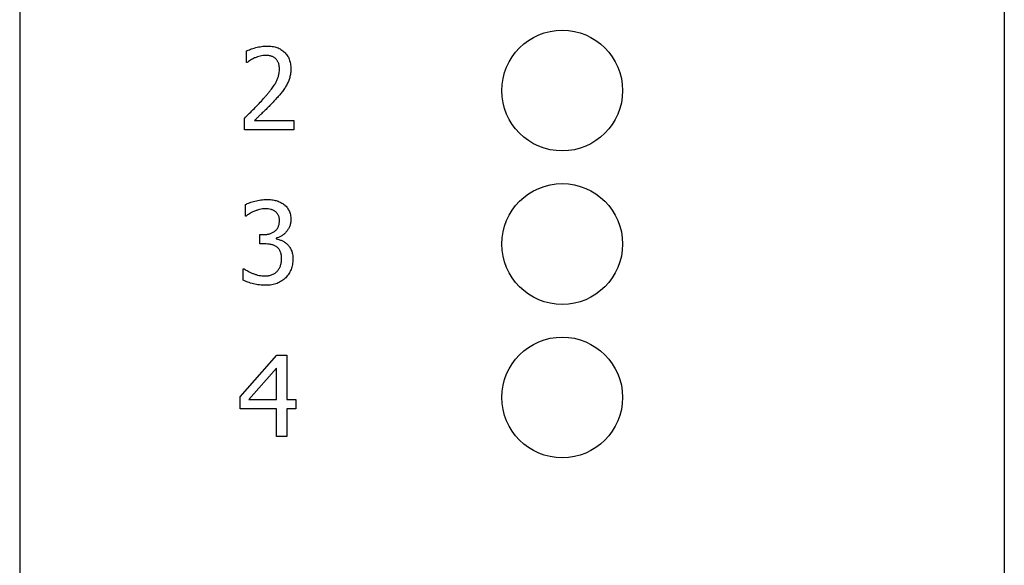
# Model space of a CAD drawing. Header units: millimetres. Extents: x -18 to 13, y -393 to -131.
# Tile 4 of 6: x -18 to 13, y -195 to -178. Entities that reach past the tile are written whole.
import ezdxf

# ---------------------------------------------------------------- set-up
doc = ezdxf.new("R2010")
doc.units = ezdxf.units.MM

msp = doc.modelspace()

# ---------------------------------------------------------------- linework, layer by layer
at = {"color": 7, "linetype": 'Continuous', "lineweight": 25}
for p, q in [((-17.508, -131.025), (-17.508, -393.075)), ((12.672, -146.875), (12.672, -377.225)), ((-10.558, -179.668), (-10.558, -179.313)), ((-10.54, -179.668), (-10.558, -179.668)), ((-10.621, -181.725), (-10.621, -181.377)), ((-10.309, -181.44), (-9.102, -181.44)), ((-9.102, -181.44), (-9.102, -181.725)), ((-9.102, -181.725), (-10.621, -181.725)), ((-10.59, -184.368), (-10.59, -184.015)), ((-10.57, -184.368), (-10.59, -184.368)), ((-10.147, -184.938), (-10.039, -184.938)), ((-10.147, -185.222), (-10.147, -184.938)), ((-10.005, -185.222), (-10.147, -185.222)), ((-9.644, -185.043), (-9.644, -185.067)), ((-10.653, -185.982), (-10.63, -185.982)), ((-10.653, -186.335), (-10.653, -185.982)), ((-10.748, -189.903), (-9.627, -188.625)), ((-9.627, -188.625), (-9.324, -188.625)), ((-9.324, -188.625), (-9.324, -189.986)), ((-9.64, -189.023), (-10.485, -189.986)), ((-9.64, -189.986), (-9.64, -189.023)), ((-10.748, -190.271), (-10.748, -189.903)), ((-10.485, -189.986), (-9.64, -189.986)), ((-9.324, -189.986), (-9.039, -189.986)), ((-9.039, -189.986), (-9.039, -190.271)), ((-9.64, -190.271), (-10.748, -190.271)), ((-9.64, -191.125), (-9.64, -190.271)), ((-9.324, -190.271), (-9.324, -191.125)), ((-9.039, -190.271), (-9.324, -190.271)), ((-9.324, -191.125), (-9.64, -191.125))]:
    msp.add_line(p, q, dxfattribs=at)
for centre in [(-0.878, -180.525), (-0.878, -185.225), (-0.878, -189.925)]:
    msp.add_circle(centre, 1.85, dxfattribs=at)
for points, knots in [([(-10.558, -179.313), (-10.539, -179.304), (-10.499, -179.285), (-10.433, -179.259), (-10.357, -179.234), (-10.273, -179.21), (-10.185, -179.189), (-10.098, -179.173), (-10.012, -179.163), (-9.956, -179.162), (-9.929, -179.162)], [0, 0, 0, 0, 0.095034, 0.203344, 0.326385, 0.463697, 0.605712, 0.741255, 0.873256, 1, 1, 1, 1]), ([(-9.929, -179.162), (-9.901, -179.162), (-9.846, -179.163), (-9.767, -179.173), (-9.693, -179.186), (-9.623, -179.207), (-9.558, -179.233), (-9.498, -179.265), (-9.442, -179.304), (-9.391, -179.347), (-9.345, -179.396), (-9.305, -179.449), (-9.272, -179.507), (-9.244, -179.568), (-9.223, -179.634), (-9.209, -179.704), (-9.199, -179.778), (-9.198, -179.829), (-9.197, -179.854)], [0, 0, 0, 0, 0.073304, 0.142667, 0.208893, 0.272128, 0.333385, 0.393307, 0.452224, 0.510948, 0.569532, 0.627445, 0.685138, 0.744116, 0.804295, 0.866783, 0.931894, 1, 1, 1, 1]), ([(-10.306, -179.527), (-10.328, -179.537), (-10.374, -179.558), (-10.436, -179.596), (-10.492, -179.633), (-10.525, -179.657), (-10.54, -179.668)], [0, 0, 0, 0, 0.27195, 0.544545, 0.79824, 1, 1, 1, 1]), ([(-9.961, -179.447), (-9.99, -179.448), (-10.048, -179.45), (-10.136, -179.469), (-10.222, -179.495), (-10.278, -179.516), (-10.306, -179.527)], [0, 0, 0, 0, 0.243293, 0.494904, 0.749842, 1, 1, 1, 1]), ([(-9.664, -179.548), (-9.674, -179.54), (-9.693, -179.524), (-9.726, -179.503), (-9.76, -179.485), (-9.796, -179.471), (-9.835, -179.46), (-9.875, -179.452), (-9.917, -179.447), (-9.946, -179.447), (-9.961, -179.447)], [0, 0, 0, 0, 0.118422, 0.237692, 0.357639, 0.478698, 0.603602, 0.730851, 0.862756, 1, 1, 1, 1]), ([(-9.545, -179.865), (-9.546, -179.848), (-9.546, -179.815), (-9.553, -179.767), (-9.562, -179.722), (-9.576, -179.681), (-9.593, -179.642), (-9.614, -179.608), (-9.637, -179.576), (-9.655, -179.557), (-9.664, -179.548)], [0, 0, 0, 0, 0.146469, 0.283942, 0.416334, 0.542151, 0.662337, 0.77761, 0.890439, 1, 1, 1, 1]), ([(-10.03, -180.768), (-10.007, -180.742), (-9.964, -180.692), (-9.902, -180.619), (-9.846, -180.55), (-9.795, -180.484), (-9.75, -180.423), (-9.71, -180.365), (-9.676, -180.312), (-9.639, -180.246), (-9.601, -180.165), (-9.569, -180.067), (-9.549, -179.967), (-9.547, -179.899), (-9.545, -179.865)], [0, 0, 0, 0, 0.0976, 0.189318, 0.274461, 0.35313, 0.426045, 0.492497, 0.553334, 0.607616, 0.708898, 0.806581, 0.903601, 1, 1, 1, 1]), ([(-9.197, -179.854), (-9.198, -179.879), (-9.198, -179.926), (-9.205, -179.995), (-9.216, -180.062), (-9.23, -180.126), (-9.25, -180.187), (-9.271, -180.246), (-9.296, -180.303), (-9.315, -180.339), (-9.325, -180.357)], [0, 0, 0, 0, 0.137687, 0.270234, 0.398249, 0.523104, 0.645365, 0.765855, 0.883207, 1, 1, 1, 1]), ([(-9.325, -180.357), (-9.347, -180.394), (-9.392, -180.47), (-9.473, -180.577), (-9.561, -180.684), (-9.624, -180.753), (-9.655, -180.788)], [0, 0, 0, 0, 0.236396, 0.484785, 0.741108, 1, 1, 1, 1]), ([(-10.621, -181.377), (-10.568, -181.325), (-10.465, -181.224), (-10.314, -181.073), (-10.168, -180.923), (-10.076, -180.82), (-10.03, -180.768)], [0, 0, 0, 0, 0.26186, 0.510946, 0.754309, 1, 1, 1, 1]), ([(-9.655, -180.788), (-9.682, -180.817), (-9.736, -180.877), (-9.821, -180.965), (-9.91, -181.055), (-10.002, -181.145), (-10.091, -181.231), (-10.172, -181.309), (-10.244, -181.378), (-10.288, -181.421), (-10.309, -181.44)], [0, 0, 0, 0, 0.128011, 0.261244, 0.398229, 0.540136, 0.677137, 0.799762, 0.907253, 1, 1, 1, 1]), ([(-10.59, -184.015), (-10.57, -184.006), (-10.529, -183.985), (-10.46, -183.958), (-10.381, -183.933), (-10.295, -183.908), (-10.205, -183.888), (-10.115, -183.873), (-10.027, -183.863), (-9.969, -183.862), (-9.941, -183.862)], [0, 0, 0, 0, 0.097396, 0.207376, 0.330452, 0.466479, 0.606768, 0.74175, 0.872644, 1, 1, 1, 1]), ([(-9.941, -183.862), (-9.914, -183.862), (-9.861, -183.862), (-9.785, -183.87), (-9.713, -183.88), (-9.647, -183.895), (-9.585, -183.915), (-9.527, -183.941), (-9.471, -183.969), (-9.437, -183.993), (-9.419, -184.005)], [0, 0, 0, 0, 0.148245, 0.287137, 0.417845, 0.540507, 0.657534, 0.772997, 0.885905, 1, 1, 1, 1]), ([(-9.419, -184.005), (-9.402, -184.019), (-9.367, -184.046), (-9.322, -184.094), (-9.283, -184.146), (-9.252, -184.202), (-9.227, -184.263), (-9.21, -184.329), (-9.199, -184.4), (-9.198, -184.449), (-9.197, -184.474)], [0, 0, 0, 0, 0.124922, 0.244807, 0.363903, 0.482426, 0.60287, 0.729099, 0.860602, 1, 1, 1, 1]), ([(-10.327, -184.227), (-10.352, -184.238), (-10.399, -184.259), (-10.463, -184.297), (-10.519, -184.333), (-10.554, -184.357), (-10.57, -184.368)], [0, 0, 0, 0, 0.291504, 0.552731, 0.789034, 1, 1, 1, 1]), ([(-9.974, -184.147), (-10.004, -184.148), (-10.064, -184.149), (-10.153, -184.168), (-10.241, -184.193), (-10.298, -184.215), (-10.327, -184.227)], [0, 0, 0, 0, 0.246164, 0.494838, 0.746576, 1, 1, 1, 1]), ([(-9.674, -184.226), (-9.684, -184.219), (-9.706, -184.205), (-9.74, -184.188), (-9.775, -184.173), (-9.826, -184.16), (-9.892, -184.149), (-9.946, -184.147), (-9.974, -184.147)], [0, 0, 0, 0, 0.121239, 0.242447, 0.362014, 0.484029, 0.73643, 1, 1, 1, 1]), ([(-9.545, -184.505), (-9.546, -184.489), (-9.547, -184.459), (-9.553, -184.415), (-9.564, -184.375), (-9.581, -184.338), (-9.6, -184.305), (-9.622, -184.275), (-9.646, -184.248), (-9.665, -184.233), (-9.674, -184.226)], [0, 0, 0, 0, 0.147599, 0.284081, 0.416216, 0.541304, 0.661585, 0.77795, 0.88994, 1, 1, 1, 1]), ([(-10.039, -184.938), (-10.021, -184.937), (-9.986, -184.937), (-9.935, -184.931), (-9.886, -184.923), (-9.841, -184.91), (-9.797, -184.896), (-9.756, -184.876), (-9.717, -184.854), (-9.682, -184.828), (-9.65, -184.799), (-9.622, -184.766), (-9.598, -184.73), (-9.579, -184.691), (-9.564, -184.649), (-9.553, -184.604), (-9.546, -184.555), (-9.546, -184.522), (-9.545, -184.505)], [0, 0, 0, 0, 0.071843, 0.141384, 0.207523, 0.270917, 0.332958, 0.393939, 0.453243, 0.512692, 0.571065, 0.628621, 0.686162, 0.74415, 0.803462, 0.865716, 0.930793, 1, 1, 1, 1]), ([(-9.197, -184.474), (-9.198, -184.491), (-9.198, -184.525), (-9.205, -184.575), (-9.214, -184.624), (-9.23, -184.671), (-9.248, -184.717), (-9.271, -184.76), (-9.298, -184.802), (-9.328, -184.843), (-9.362, -184.88), (-9.397, -184.915), (-9.434, -184.945), (-9.473, -184.972), (-9.513, -184.996), (-9.556, -185.015), (-9.599, -185.032), (-9.629, -185.04), (-9.644, -185.043)], [0, 0, 0, 0, 0.065949, 0.131106, 0.194485, 0.257009, 0.319843, 0.382764, 0.446576, 0.511717, 0.576811, 0.640003, 0.701664, 0.761778, 0.821119, 0.880646, 0.9402, 1, 1, 1, 1]), ([(-9.631, -185.312), (-9.643, -185.304), (-9.667, -185.288), (-9.707, -185.268), (-9.751, -185.253), (-9.814, -185.237), (-9.899, -185.225), (-9.969, -185.223), (-10.005, -185.222)], [0, 0, 0, 0, 0.110999, 0.224251, 0.341194, 0.464034, 0.72368, 1, 1, 1, 1]), ([(-9.644, -185.067), (-9.617, -185.074), (-9.559, -185.087), (-9.488, -185.112), (-9.431, -185.139), (-9.388, -185.165), (-9.347, -185.195), (-9.322, -185.217), (-9.309, -185.229)], [0, 0, 0, 0, 0.222917, 0.468898, 0.597745, 0.728652, 0.861682, 1, 1, 1, 1]), ([(-9.309, -185.229), (-9.296, -185.241), (-9.271, -185.267), (-9.237, -185.311), (-9.207, -185.361), (-9.181, -185.415), (-9.159, -185.476), (-9.145, -185.542), (-9.135, -185.615), (-9.134, -185.665), (-9.134, -185.692)], [0, 0, 0, 0, 0.10444, 0.213239, 0.325689, 0.444297, 0.569036, 0.702423, 0.84544, 1, 1, 1, 1]), ([(-9.482, -185.674), (-9.482, -185.653), (-9.483, -185.611), (-9.491, -185.552), (-9.502, -185.498), (-9.52, -185.45), (-9.542, -185.408), (-9.568, -185.372), (-9.597, -185.339), (-9.62, -185.321), (-9.631, -185.312)], [0, 0, 0, 0, 0.16025, 0.30696, 0.439992, 0.562813, 0.677851, 0.787572, 0.894067, 1, 1, 1, 1]), ([(-9.619, -186.064), (-9.608, -186.051), (-9.587, -186.026), (-9.56, -185.986), (-9.536, -185.944), (-9.516, -185.9), (-9.5, -185.851), (-9.49, -185.797), (-9.483, -185.738), (-9.482, -185.696), (-9.482, -185.674)], [0, 0, 0, 0, 0.116257, 0.231327, 0.343805, 0.457827, 0.575711, 0.704505, 0.845681, 1, 1, 1, 1]), ([(-9.134, -185.692), (-9.135, -185.72), (-9.136, -185.774), (-9.147, -185.855), (-9.165, -185.931), (-9.19, -186.005), (-9.223, -186.074), (-9.26, -186.139), (-9.305, -186.2), (-9.338, -186.237), (-9.355, -186.256)], [0, 0, 0, 0, 0.134533, 0.263778, 0.390525, 0.514281, 0.63705, 0.757509, 0.878264, 1, 1, 1, 1]), ([(-10.63, -185.982), (-10.611, -185.995), (-10.571, -186.023), (-10.505, -186.06), (-10.429, -186.097), (-10.347, -186.133), (-10.26, -186.164), (-10.172, -186.187), (-10.083, -186.201), (-10.024, -186.203), (-9.994, -186.203)], [0, 0, 0, 0, 0.101631, 0.212558, 0.335298, 0.469274, 0.606007, 0.739841, 0.870214, 1, 1, 1, 1]), ([(-9.994, -186.203), (-9.977, -186.203), (-9.943, -186.202), (-9.892, -186.196), (-9.841, -186.185), (-9.79, -186.171), (-9.741, -186.153), (-9.696, -186.128), (-9.654, -186.099), (-9.631, -186.075), (-9.619, -186.064)], [0, 0, 0, 0, 0.123815, 0.248518, 0.375961, 0.50565, 0.633026, 0.757172, 0.878515, 1, 1, 1, 1]), ([(-9.97, -186.488), (-10.001, -186.488), (-10.064, -186.486), (-10.157, -186.478), (-10.25, -186.464), (-10.342, -186.444), (-10.429, -186.421), (-10.511, -186.395), (-10.585, -186.367), (-10.631, -186.345), (-10.653, -186.335)], [0, 0, 0, 0, 0.133126, 0.266019, 0.39913, 0.533051, 0.662836, 0.783991, 0.895964, 1, 1, 1, 1]), ([(-9.355, -186.256), (-9.374, -186.274), (-9.412, -186.311), (-9.475, -186.358), (-9.545, -186.398), (-9.619, -186.431), (-9.699, -186.457), (-9.785, -186.475), (-9.875, -186.487), (-9.938, -186.488), (-9.97, -186.488)], [0, 0, 0, 0, 0.116533, 0.233232, 0.350645, 0.470917, 0.594781, 0.723583, 0.858611, 1, 1, 1, 1])]:
    msp.add_open_spline(points, degree=3, knots=knots, dxfattribs=at)

doc.saveas('drawing.dxf')
